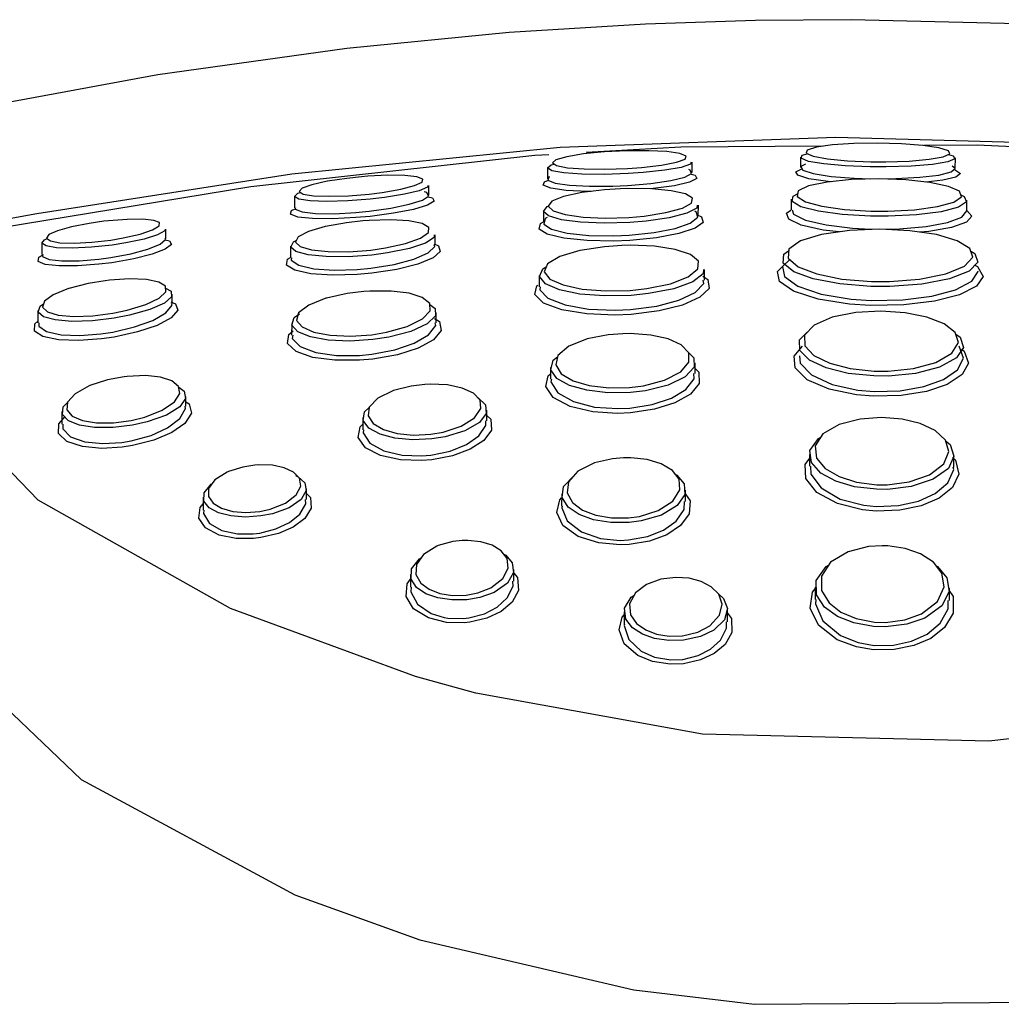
# Model space of a CAD drawing. Header units: millimetres. Extents: x -0.108 to 0.108, y -0.036 to 0.092.
# Tile 6 of 8: x -0.008 to 0.002, y 0.082 to 0.092. Entities that reach past the tile are written whole.
import ezdxf

# ---------------------------------------------------------------- set-up
doc = ezdxf.new("R2010")
doc.units = ezdxf.units.MM
doc.layers.add('BLOCKS', color=3, linetype='Continuous')

msp = doc.modelspace()

# ---------------------------------------------------------------- linework, layer by layer
at = {"layer": 'BLOCKS'}
for p, q in [((-0.0003063, 0.0905917), (-0.0003067, 0.0904898)), ((0.0011933, 0.0904812), (0.0011937, 0.0905834)), ((-0.0027557, 0.0904881), (-0.0027562, 0.0903815)), ((-0.0013559, 0.0904444), (-0.0013555, 0.0905421)), ((-0.0039038, 0.090225), (-0.0039034, 0.0903184)), ((-0.0052039, 0.0902129), (-0.0052043, 0.0901016)), ((-0.0003954, 0.0901837), (-0.0003958, 0.0900807)), ((-0.0012952, 0.0900277), (-0.0012947, 0.0901268)), ((0.0013041, 0.0900706), (0.0013046, 0.0901739)), ((-0.002795, 0.0900708), (-0.0027954, 0.0899631)), ((-0.0064503, 0.0898042), (-0.0064499, 0.0898944)), ((-0.0038427, 0.0897437), (-0.0038423, 0.0898388)), ((-0.0076505, 0.0897629), (-0.0076509, 0.0896482)), ((-0.0052428, 0.0897286), (-0.0052433, 0.0896161)), ((-0.002835, 0.0894457), (-0.0028355, 0.0893359)), ((-0.0012352, 0.0894013), (-0.0012348, 0.0895028)), ((-0.0063886, 0.0891721), (-0.0063882, 0.089264)), ((-0.0076888, 0.0891066), (-0.0076893, 0.0889874)), ((-0.0038324, 0.0889888), (-0.0038319, 0.0890871)), ((-0.0052324, 0.0889826), (-0.0052329, 0.0888675)), ((-0.002726, 0.0885554), (-0.0027264, 0.0884424)), ((-0.0013262, 0.0884964), (-0.0013258, 0.0886015)), ((-0.0062566, 0.0881796), (-0.0062562, 0.0882759)), ((-0.0074568, 0.0881298), (-0.0074573, 0.088006)), ((-0.0033437, 0.0880384), (-0.0033432, 0.088142)), ((-0.0045435, 0.0880699), (-0.004544, 0.0879524)), ((-0.0002196, 0.0877124), (-0.00022, 0.0875996)), ((0.0011799, 0.0875895), (0.0011804, 0.087703)), ((-0.0050902, 0.0872779), (-0.0050898, 0.0873818)), ((-0.0026181, 0.0873318), (-0.0026186, 0.0872139)), ((-0.0014184, 0.0872569), (-0.0014179, 0.0873671)), ((-0.0060902, 0.0872988), (-0.0060907, 0.0871754)), ((-0.0030824, 0.0864869), (-0.0030819, 0.0865982)), ((-0.0040821, 0.0865501), (-0.0040826, 0.0864272)), ((-0.0001636, 0.086427), (-0.0001641, 0.0863085)), ((0.0011359, 0.0862992), (0.0011364, 0.0864175)), ((-0.002013, 0.0861892), (-0.0020135, 0.086067)), ((-0.0010134, 0.086092), (-0.0010129, 0.0862091)), ((-0.0034492, 0.0854011), (-0.0040333, 0.0855624)), ((-0.0039924, 0.0830141), (-0.0019202, 0.0825304))]:
    msp.add_line(p, q, dxfattribs=at)
at = {"layer": 'BLOCKS', "flags": 128}
for points in [[(0.0090845, 0.0909267), (0.0071279, 0.091309), (0.0052953, 0.0915831), (0.0035869, 0.0917667), (0.0019415, 0.0918775), (0.0001842, 0.0919223), (-0.0007407, 0.091915), (-0.0018057, 0.09188), (-0.003125, 0.0917972), (-0.0046989, 0.0916419), (-0.0065273, 0.0913896), (-0.0086105, 0.0910039)], [(-0.008289, 0.0899402), (-0.0076984, 0.0900444), (-0.0052297, 0.0904286), (-0.0026332, 0.0906877), (0.0000357, 0.0907846), (0.002715, 0.090711), (0.0040349, 0.0906117), (0.0065957, 0.0902987), (0.0090753, 0.0898735)], [(-0.0020581, 0.0906501), (-0.0022029, 0.0906418), (-0.0024056, 0.0906222), (-0.0024062, 0.0906221), (-0.0025698, 0.0905958), (-0.0026744, 0.090566), (-0.0027084, 0.0905362), (-0.0026692, 0.0905096), (-0.0025622, 0.0904891), (-0.0023997, 0.0904769), (-0.0021987, 0.0904743), (-0.0019823, 0.0904819), (-0.0018463, 0.0904918), (-0.0016529, 0.0905141), (-0.0015059, 0.0905423), (-0.0014225, 0.0905729), (-0.0014115, 0.0906022), (-0.0014727, 0.090627), (-0.0015985, 0.0906448), (-0.0017752, 0.0906537), (-0.0019842, 0.0906527), (-0.0020581, 0.0906501)], [(-0.0000936, 0.0906975), (-0.0014642, 0.090689), (-0.0023797, 0.0906357)], [(0.0004409, 0.0907266), (0.0002108, 0.0907227), (0.0000046, 0.0907092), (-0.0001522, 0.0906875), (-0.0002408, 0.0906599), (-0.0002511, 0.0906298), (-0.0001826, 0.0906005), (-0.0000444, 0.0905753), (0.0001479, 0.090557), (0.0003737, 0.0905476), (0.000519, 0.0905469), (0.0007453, 0.090554), (0.0009386, 0.0905706), (0.0010758, 0.0905948), (0.0011406, 0.0906238), (0.0011259, 0.090654), (0.0010344, 0.0906821), (0.0008774, 0.090705), (0.0006726, 0.0907204), (0.0004409, 0.0907266)], [(0.0032327, 0.0906029), (0.0028551, 0.0906401), (0.0014043, 0.0907068), (0.0008873, 0.0907036)], [(-0.0027432, 0.0906146), (-0.0028785, 0.0906067), (-0.0056264, 0.0903056), (-0.0082826, 0.0898678)], [(0.001127, 0.0906177), (0.0011737, 0.0906042), (0.0011894, 0.090574), (0.00112, 0.090545), (0.0009731, 0.0905207), (0.0007663, 0.0905041), (0.0005241, 0.0904971), (0.0003685, 0.0904979), (0.0001268, 0.0905073), (-0.0000791, 0.0905257), (-0.000227, 0.090551), (-0.0003003, 0.0905803), (-0.0002893, 0.0906106), (-0.0002399, 0.090625)], [(-0.0013645, 0.0905422), (-0.0013722, 0.0905231), (-0.0014619, 0.0904925), (-0.0016201, 0.0904643), (-0.0018282, 0.090442), (-0.0019745, 0.0904321), (-0.0022074, 0.0904246), (-0.0024235, 0.0904273), (-0.0025984, 0.0904396), (-0.0027135, 0.0904602), (-0.0027557, 0.0904869), (-0.0027191, 0.0905168), (-0.0026908, 0.0905243)], [(-0.0027397, 0.090403), (-0.0027509, 0.0903692), (-0.0026823, 0.0903402), (-0.0025423, 0.0903193), (-0.0023483, 0.0903091), (-0.0021229, 0.0903105), (-0.0019802, 0.0903171), (-0.0017542, 0.0903366), (-0.0015627, 0.0903648), (-0.001426, 0.0903984), (-0.0013603, 0.0904337), (-0.0013742, 0.0904666), (-0.0013882, 0.0904706)], [(-0.0000095, 0.090354), (-0.0000392, 0.0903562), (-0.0002241, 0.0903829), (-0.0003328, 0.0904155), (-0.0003525, 0.0904501), (-0.0002919, 0.0904783)], [(-0.0002578, 0.090522), (-0.0003032, 0.0904995), (-0.0002847, 0.0904649), (-0.0001828, 0.0904324), (-0.0000093, 0.0904058), (0.0002151, 0.0903884), (0.0003692, 0.0903831), (0.0006188, 0.090384), (0.0008485, 0.0903964), (0.0010334, 0.0904187), (0.0011531, 0.0904483), (0.0011932, 0.0904822), (0.001162, 0.0905058)], [(0.0011895, 0.0904677), (0.001194, 0.0904666), (0.0012422, 0.0904324), (0.0011994, 0.0903985), (0.0010719, 0.0903688), (0.000908, 0.0903503)], [(-0.0045558, 0.0904012), (-0.0046996, 0.0903859), (-0.0048867, 0.0903577), (-0.0048875, 0.0903575), (-0.0050368, 0.0903244), (-0.0051303, 0.0902904), (-0.0051586, 0.0902594), (-0.0051202, 0.0902345), (-0.0050205, 0.0902183), (-0.0048696, 0.0902125), (-0.0046832, 0.0902181), (-0.0044836, 0.0902345), (-0.0043552, 0.0902504), (-0.0041769, 0.0902812), (-0.0040434, 0.0903158), (-0.0039697, 0.0903499), (-0.0039624, 0.0903796), (-0.0040205, 0.0904018), (-0.0041375, 0.0904143), (-0.0043016, 0.0904159), (-0.0044961, 0.0904061), (-0.0045558, 0.0904012)], [(-0.0023336, 0.0902597), (-0.0023668, 0.0902595), (-0.0025744, 0.0902698), (-0.0027242, 0.0902908), (-0.0027977, 0.0903199), (-0.0027857, 0.0903538), (-0.0027462, 0.0903682)], [(-0.0013639, 0.0904276), (-0.0013241, 0.0904169), (-0.0013092, 0.090384), (-0.0013796, 0.0903486), (-0.0015259, 0.0903149), (-0.0017309, 0.0902869), (-0.0017566, 0.0902848)], [(0.0004515, 0.0903806), (0.0001895, 0.0903736), (-0.0000472, 0.0903503), (-0.0002278, 0.0903125), (-0.000329, 0.0902643), (-0.0003384, 0.0902113), (-0.0002574, 0.09016), (-0.0000986, 0.0901162), (0.0001198, 0.0900847), (0.0003762, 0.0900689), (0.0005388, 0.0900681), (0.0007975, 0.0900816), (0.0010204, 0.0901122), (0.0011785, 0.0901564), (0.0012517, 0.0902081), (0.0012325, 0.0902607), (0.001126, 0.0903082), (0.0009467, 0.0903461), (0.0007145, 0.090371), (0.0004515, 0.0903806)], [(-0.0039121, 0.0903184), (-0.0039169, 0.0903003), (-0.0039966, 0.0902662), (-0.0041411, 0.0902316), (-0.0043341, 0.0902009), (-0.0044731, 0.090185), (-0.0046891, 0.0901686), (-0.0048909, 0.0901632), (-0.0050542, 0.0901691), (-0.0051622, 0.0901854), (-0.0052036, 0.0902103), (-0.005173, 0.0902414), (-0.0051453, 0.0902508)], [(-0.0020472, 0.0902853), (-0.002204, 0.0902754), (-0.0024224, 0.0902489), (-0.0024239, 0.0902486), (-0.0026013, 0.0902099), (-0.0027134, 0.0901638), (-0.0027474, 0.0901156), (-0.0027019, 0.0900711), (-0.0025851, 0.090035), (-0.002411, 0.0900109), (-0.0021969, 0.0900016), (-0.0019666, 0.0900085), (-0.0018188, 0.0900215), (-0.0016088, 0.0900542), (-0.0014496, 0.090098), (-0.0013611, 0.0901469), (-0.0013521, 0.0901947), (-0.0014205, 0.090236), (-0.0015566, 0.0902668), (-0.0017456, 0.0902846), (-0.0019691, 0.0902877), (-0.0020472, 0.0902853)], [(-0.0039106, 0.0902085), (-0.0038703, 0.0901989), (-0.0038536, 0.0901658), (-0.0039179, 0.0901265), (-0.0040544, 0.0900857), (-0.004246, 0.0900484), (-0.0044731, 0.0900185), (-0.0046127, 0.090006), (-0.0048365, 0.0899949), (-0.0050302, 0.0899969), (-0.0051717, 0.0900121), (-0.005243, 0.0900387), (-0.0052343, 0.0900737), (-0.0051979, 0.09009)], [(-0.0051953, 0.0901015), (-0.0051985, 0.0900877), (-0.0051321, 0.0900612), (-0.0050007, 0.0900462), (-0.0048207, 0.0900442), (-0.0046126, 0.0900554), (-0.0044829, 0.090068), (-0.0042719, 0.090098), (-0.0040937, 0.0901353), (-0.0039669, 0.0901761), (-0.0039071, 0.0902154), (-0.0039226, 0.0902483), (-0.0039505, 0.0902555)], [(0.0012451, 0.0902262), (0.00128, 0.0902114), (0.0013004, 0.0901588), (0.0012228, 0.0901071), (0.0010549, 0.090063), (0.0008184, 0.0900323), (0.0005437, 0.0900189), (0.0003711, 0.0900198), (0.000099, 0.0900356), (-0.0001329, 0.0900673), (-0.0003015, 0.0901111), (-0.0003875, 0.0901624), (-0.0003775, 0.0902154), (-0.0003342, 0.0902349)], [(-0.0013049, 0.0901269), (-0.0013108, 0.0900977), (-0.0014055, 0.0900487), (-0.001576, 0.090005), (-0.0018008, 0.0899724), (-0.0019589, 0.0899594), (-0.0022055, 0.0899526), (-0.0024347, 0.089962), (-0.002621, 0.0899861), (-0.002746, 0.0900223), (-0.0027947, 0.0900669), (-0.0027583, 0.090115), (-0.0027439, 0.0901206)], [(-0.0003854, 0.0900807), (-0.0003722, 0.0900391), (-0.0002567, 0.0899819), (-0.0000579, 0.089935), (0.0001981, 0.0899047), (0.0003723, 0.0898959), (0.0006522, 0.0898985), (0.0009097, 0.0899209), (0.0011182, 0.0899601), (0.0012557, 0.090012), (0.0013041, 0.0900708), (0.001304, 0.0900706)], [(-0.0070518, 0.0899703), (-0.0071926, 0.0899506), (-0.007364, 0.0899175), (-0.007365, 0.0899173), (-0.0075006, 0.0898794), (-0.0075834, 0.0898412), (-0.0076061, 0.089807), (-0.0075686, 0.0897802), (-0.0074761, 0.0897635), (-0.0073376, 0.0897591), (-0.0071665, 0.089768), (-0.0069842, 0.0897892), (-0.0068631, 0.0898096), (-0.0066997, 0.0898471), (-0.0065795, 0.0898875), (-0.0065152, 0.0899258), (-0.0065113, 0.0899575), (-0.0065663, 0.0899798), (-0.0066743, 0.0899908), (-0.0068255, 0.0899894), (-0.0070051, 0.0899755), (-0.0070518, 0.0899703)], [(-0.0045443, 0.0899744), (-0.0047031, 0.0899565), (-0.0049059, 0.0899199), (-0.0049082, 0.0899194), (-0.0050708, 0.089872), (-0.0051704, 0.08982), (-0.0051968, 0.0897697), (-0.0051509, 0.0897265), (-0.0050408, 0.0896947), (-0.0048785, 0.0896772), (-0.0046791, 0.0896762), (-0.0044662, 0.0896924), (-0.0043241, 0.0897125), (-0.0041289, 0.0897553), (-0.003984, 0.0898073), (-0.0039069, 0.089861), (-0.0039033, 0.0899098), (-0.0039697, 0.0899487), (-0.0040971, 0.0899745), (-0.0042735, 0.0899851), (-0.0044827, 0.0899791), (-0.0045443, 0.0899744)], [(-0.0013063, 0.0900323), (-0.0012644, 0.0900145), (-0.0012494, 0.0899602), (-0.0013267, 0.0899039), (-0.0014836, 0.0898526), (-0.0017008, 0.089812), (-0.0019576, 0.0897862), (-0.0021152, 0.0897796), (-0.002372, 0.0897835), (-0.0025957, 0.089806), (-0.002758, 0.0898449), (-0.002837, 0.0898951), (-0.0028228, 0.08995), (-0.0027937, 0.089965)], [(-0.0027599, 0.090008), (-0.0027768, 0.0899988), (-0.0027901, 0.0899438), (-0.002716, 0.0898937), (-0.0025636, 0.0898549), (-0.0023537, 0.0898324), (-0.0021127, 0.0898286), (-0.0019648, 0.0898353), (-0.0017239, 0.0898611), (-0.0015201, 0.0899018), (-0.0013729, 0.0899531), (-0.0013004, 0.0900094), (-0.0013144, 0.0900637), (-0.0013273, 0.0900695)], [(0.0000718, 0.0898682), (-0.0000878, 0.0898861), (-0.0002981, 0.089933), (-0.0004203, 0.0899902), (-0.0004404, 0.09005), (-0.0003996, 0.0900778)], [(0.0013042, 0.0900762), (0.001353, 0.0900215), (0.0013018, 0.0899627), (0.0011563, 0.0899109), (0.0009359, 0.0898717), (0.0008508, 0.0898648)], [(-0.006458, 0.0898945), (-0.0064604, 0.0898766), (-0.0065304, 0.0898383), (-0.0066615, 0.0897979), (-0.0068397, 0.0897605), (-0.0069717, 0.0897401), (-0.0071704, 0.089719), (-0.007357, 0.0897102), (-0.0075081, 0.0897147), (-0.0076089, 0.0897314), (-0.0076499, 0.0897583), (-0.0076252, 0.0897926), (-0.0076006, 0.089803)], [(0.000461, 0.0898934), (0.0001676, 0.0898818), (-0.0001009, 0.0898436), (-0.000307, 0.0897812), (-0.0004199, 0.089701), (-0.0004253, 0.0896136), (-0.0003282, 0.0895304), (-0.0001478, 0.0894611), (0.0000952, 0.0894118), (0.0003802, 0.0893875), (0.0005553, 0.0893867), (0.0008469, 0.0894093), (0.0011018, 0.0894611), (0.0012822, 0.0895357), (0.0013621, 0.0896218), (0.0013353, 0.0897074), (0.0012117, 0.0897827), (0.0010101, 0.0898414), (0.0007526, 0.0898792), (0.000461, 0.0898934)], [(-0.0076422, 0.0896482), (-0.0076445, 0.0896313), (-0.0075805, 0.0896019), (-0.0074571, 0.0895867), (-0.0072908, 0.0895873), (-0.0071004, 0.0896031), (-0.0069845, 0.089619), (-0.0067887, 0.0896565), (-0.0066241, 0.0897017), (-0.0065069, 0.0897499), (-0.0064528, 0.0897949), (-0.0064572, 0.0898042)], [(-0.003852, 0.0898388), (-0.0038542, 0.0898121), (-0.0039371, 0.0897584), (-0.004093, 0.0897065), (-0.004303, 0.0896637), (-0.0044559, 0.0896437), (-0.004685, 0.0896276), (-0.0048995, 0.0896286), (-0.0050742, 0.0896462), (-0.0051926, 0.0896781), (-0.005242, 0.0897213), (-0.0052135, 0.0897716), (-0.0051897, 0.0897832)], [(-0.0064565, 0.0897917), (-0.0064154, 0.0897815), (-0.0063973, 0.0897457), (-0.0064559, 0.0897007), (-0.0065828, 0.0896525), (-0.006761, 0.0896074), (-0.006973, 0.0895699), (-0.0070984, 0.0895541), (-0.0073046, 0.0895384), (-0.0074847, 0.0895379), (-0.0076184, 0.0895532), (-0.0076878, 0.0895826), (-0.0076819, 0.0896224), (-0.0076396, 0.089646)], [(-0.003854, 0.0897518), (-0.0038116, 0.0897345), (-0.0037932, 0.0896783), (-0.0038636, 0.089616), (-0.0040103, 0.0895558), (-0.0042139, 0.0895048), (-0.0044559, 0.0894678), (-0.0045979, 0.0894551), (-0.0048364, 0.0894487), (-0.0050465, 0.0894626), (-0.0052024, 0.0894958), (-0.0052814, 0.0895446), (-0.0052719, 0.0896027), (-0.0052446, 0.0896199)], [(-0.0052332, 0.089616), (-0.0052367, 0.089593), (-0.0051629, 0.0895442), (-0.0050173, 0.089511), (-0.004821, 0.0894973), (-0.0045982, 0.0895038), (-0.0044655, 0.0895165), (-0.0042394, 0.0895536), (-0.0040493, 0.0896047), (-0.0039122, 0.0896648), (-0.0038465, 0.0897272), (-0.0038515, 0.0897437)], [(-0.0020369, 0.0897359), (-0.0022043, 0.0897241), (-0.0024384, 0.0896877), (-0.0024419, 0.0896869), (-0.0026349, 0.0896293), (-0.0027548, 0.0895579), (-0.0027866, 0.0894822), (-0.0027319, 0.0894118), (-0.002604, 0.0893541), (-0.0024197, 0.0893143), (-0.0021951, 0.0892958), (-0.0019536, 0.0893013), (-0.0017947, 0.0893184), (-0.0015659, 0.0893659), (-0.0013924, 0.0894332), (-0.0012993, 0.0895098), (-0.0012947, 0.0895847), (-0.0013724, 0.0896495), (-0.001519, 0.0896986), (-0.0017186, 0.0897289), (-0.0019541, 0.0897379), (-0.0020369, 0.0897359)], [(0.0013434, 0.0896817), (0.0013826, 0.089659), (0.0014109, 0.0895735), (0.0013266, 0.0894875), (0.0011364, 0.0894129), (0.0008675, 0.0893612), (0.0005601, 0.0893387), (0.0003753, 0.0893396), (0.0000748, 0.0893639), (-0.0001816, 0.0894132), (-0.0003718, 0.0894826), (-0.0004742, 0.0895657), (-0.0004686, 0.089653), (-0.0004209, 0.0896851)], [(-0.0012463, 0.0895029), (-0.001249, 0.0894617), (-0.0013482, 0.0893851), (-0.0015331, 0.0893179), (-0.0017769, 0.0892705), (-0.0019463, 0.0892534), (-0.0022036, 0.089248), (-0.002443, 0.0892666), (-0.0026394, 0.0893064), (-0.0027758, 0.0893641), (-0.002834, 0.0894345), (-0.0028001, 0.0895102), (-0.0027671, 0.0895286)], [(0.0013824, 0.0895445), (0.0014073, 0.0895323), (0.0014625, 0.0894363), (0.0013993, 0.0893412), (0.0012341, 0.0892585), (0.0009917, 0.0891965), (0.0006951, 0.0891607), (0.0003723, 0.0891556), (0.0001696, 0.0891689), (-0.0001355, 0.0892175), (-0.0003742, 0.0892946), (-0.0005104, 0.0893887), (-0.0005285, 0.0894857), (-0.000479, 0.0895314)], [(-0.0004104, 0.0896008), (-0.0004794, 0.0895336), (-0.0004622, 0.0894365), (-0.0003327, 0.0893424), (-0.0001058, 0.0892653), (0.0001843, 0.0892167), (0.0003771, 0.0892034), (0.0006839, 0.0892087), (0.0009659, 0.0892445), (0.0011964, 0.0893066), (0.0013535, 0.0893894), (0.0014136, 0.0894846), (0.0014115, 0.0894886)], [(-0.0070392, 0.0893947), (-0.0072022, 0.0893679), (-0.0073895, 0.0893203), (-0.0073932, 0.0893191), (-0.0075411, 0.0892594), (-0.0076267, 0.089197), (-0.0076438, 0.0891398), (-0.0075964, 0.0890938), (-0.0074931, 0.0890627), (-0.0073431, 0.089049), (-0.0071587, 0.0890548), (-0.006964, 0.0890798), (-0.0068257, 0.0891086), (-0.0066449, 0.0891639), (-0.0065151, 0.0892269), (-0.0064507, 0.0892884), (-0.0064537, 0.0893414), (-0.0065189, 0.0893814), (-0.0066379, 0.0894057), (-0.0068013, 0.0894123), (-0.006996, 0.0893998), (-0.0070392, 0.0893947)], [(-0.0012517, 0.0894379), (-0.0012041, 0.089407), (-0.0011917, 0.0893205), (-0.0012791, 0.0892344), (-0.0014475, 0.0891594), (-0.0016755, 0.0891026), (-0.0019454, 0.0890689), (-0.0021027, 0.0890623), (-0.0023748, 0.0890732), (-0.002617, 0.0891135), (-0.002794, 0.0891792), (-0.0028779, 0.0892609), (-0.0028589, 0.0893468), (-0.0028497, 0.0893533)], [(-0.0064527, 0.0893239), (-0.0063988, 0.0892932), (-0.0063955, 0.0892402), (-0.0064651, 0.0891788), (-0.0066056, 0.0891159), (-0.0068013, 0.0890606), (-0.0069508, 0.0890319), (-0.0071616, 0.089007), (-0.007361, 0.0890013), (-0.0075234, 0.0890151), (-0.0076353, 0.0890463), (-0.0076866, 0.0890923), (-0.0076682, 0.0891494), (-0.007634, 0.0891725)], [(-0.0028251, 0.0893359), (-0.0028307, 0.0893086), (-0.0027518, 0.0892268), (-0.002585, 0.0891611), (-0.0023569, 0.0891209), (-0.0021006, 0.0891101), (-0.0019524, 0.0891167), (-0.0016982, 0.0891504), (-0.0014834, 0.0892074), (-0.0013247, 0.0892825), (-0.0012424, 0.0893687), (-0.0012468, 0.0894013)], [(-0.004533, 0.0892909), (-0.0046942, 0.0892714), (-0.0048968, 0.0892265), (-0.0049022, 0.0892249), (-0.0050674, 0.08916), (-0.0051648, 0.0890854), (-0.0051846, 0.0890116), (-0.0051316, 0.0889473), (-0.0050186, 0.088898), (-0.0048586, 0.0888674), (-0.0046641, 0.0888583), (-0.0044571, 0.0888723), (-0.0043127, 0.0888959), (-0.0041132, 0.0889519), (-0.0039665, 0.0890247), (-0.003893, 0.0891023), (-0.0038961, 0.0891738), (-0.0039677, 0.0892321), (-0.0040959, 0.0892732), (-0.0042691, 0.0892949), (-0.0044744, 0.0892948), (-0.004533, 0.0892909)], [(-0.0064022, 0.089191), (-0.0063585, 0.0891725), (-0.0063353, 0.0891095), (-0.0063983, 0.0890362), (-0.0065349, 0.0889633), (-0.0067246, 0.0888995), (-0.0069522, 0.0888497), (-0.0070753, 0.0888319), (-0.007294, 0.088816), (-0.0074904, 0.0888231), (-0.0076415, 0.0888546), (-0.007723, 0.0889082), (-0.0077194, 0.0889768), (-0.0076893, 0.0890022)], [(-0.0076792, 0.0889874), (-0.0076808, 0.0889557), (-0.0076052, 0.0889021), (-0.0074647, 0.0888707), (-0.0072821, 0.0888637), (-0.0070788, 0.0888797), (-0.0069644, 0.0888975), (-0.0067528, 0.0889474), (-0.0065764, 0.0890114), (-0.0064494, 0.0890843), (-0.0063908, 0.0891576), (-0.0063958, 0.0891721)], [(-0.0038958, 0.0891657), (-0.0038436, 0.0891262), (-0.0038403, 0.0890547), (-0.0039193, 0.0889772), (-0.0040772, 0.0889045), (-0.0042919, 0.0888485), (-0.0044473, 0.088825), (-0.00467, 0.088811), (-0.0048792, 0.0888203), (-0.0050514, 0.0888509), (-0.005173, 0.0889001), (-0.00523, 0.0889645), (-0.0052087, 0.0890383), (-0.0051563, 0.0890755)], [(-0.0038496, 0.0890308), (-0.0038007, 0.0889995), (-0.0037843, 0.0889133), (-0.0038595, 0.0888237), (-0.0040078, 0.0887432), (-0.0042082, 0.0886792), (-0.0044474, 0.0886364), (-0.0045765, 0.0886249), (-0.0048131, 0.0886246), (-0.005028, 0.0886533), (-0.0051905, 0.0887101), (-0.0052719, 0.0887879), (-0.0052598, 0.0888748), (-0.0052169, 0.0889113)], [(0.0004708, 0.0891001), (0.0002292, 0.0890865), (0.0000014, 0.0890412), (-0.0001747, 0.0889655), (-0.0002671, 0.0888687), (-0.0002638, 0.0887661), (-0.0001754, 0.0886724), (-0.0000233, 0.0885972), (0.0001758, 0.0885448), (0.0004089, 0.0885195), (0.0005432, 0.0885189), (0.0007869, 0.0885443), (0.0010055, 0.0886048), (0.0011595, 0.0886939), (0.0012227, 0.0887959), (0.0011931, 0.0888948), (0.001085, 0.0889794), (0.0009176, 0.0890438), (0.0007087, 0.0890849), (0.0004708, 0.0891001)], [(-0.0052227, 0.0888675), (-0.0052269, 0.088835), (-0.0051509, 0.0887572), (-0.004999, 0.0887004), (-0.0047982, 0.0886718), (-0.0045772, 0.0886721), (-0.0044566, 0.0886836), (-0.0042332, 0.0887265), (-0.004046, 0.0887906), (-0.0039075, 0.0888712), (-0.0038372, 0.0889609), (-0.0038422, 0.0889889)], [(-0.0020269, 0.0888819), (-0.0021678, 0.0888708), (-0.0023709, 0.0888312), (-0.0023772, 0.0888294), (-0.0025498, 0.0887603), (-0.0026541, 0.0886723), (-0.0026759, 0.0885795), (-0.0026215, 0.0884951), (-0.0025077, 0.0884275), (-0.0023512, 0.0883807), (-0.0021628, 0.0883571), (-0.0019602, 0.0883599), (-0.0018251, 0.088377), (-0.001621, 0.0884309), (-0.0014654, 0.0885118), (-0.0013858, 0.0886053), (-0.0013876, 0.088696), (-0.0014601, 0.0887733), (-0.0015876, 0.0888318), (-0.0017559, 0.0888691), (-0.0019536, 0.0888831), (-0.0020269, 0.0888819)], [(0.0011978, 0.088879), (0.0012401, 0.0888479), (0.0012717, 0.0887491), (0.0012044, 0.0886472), (0.0010403, 0.0885583), (0.0008073, 0.0884978), (0.0005476, 0.0884726), (0.0004045, 0.0884732), (0.000156, 0.0884985), (-0.0000562, 0.0885509), (-0.0002183, 0.0886261), (-0.0003126, 0.0887197), (-0.0003161, 0.0888222), (-0.000241, 0.088896)], [(0.0012518, 0.088732), (0.0012783, 0.0887137), (0.0013209, 0.0885976), (0.0012597, 0.0884858), (0.0011156, 0.088392), (0.0009134, 0.0883234), (0.0006689, 0.0882835), (0.0004022, 0.0882767), (0.0002361, 0.0882903), (-0.0000296, 0.0883454), (-0.0002407, 0.0884372), (-0.0003582, 0.0885506), (-0.0003686, 0.0886662), (-0.0002874, 0.0887628)], [(-0.0003156, 0.088667), (-0.0003097, 0.0885969), (-0.000199, 0.0884835), (-0.0000002, 0.0883916), (0.00025, 0.0883365), (0.0004065, 0.0883229), (0.0006577, 0.0883298), (0.000888, 0.0883698), (0.0010785, 0.0884385), (0.0012142, 0.0885325), (0.001272, 0.0886444), (0.0012318, 0.0887606), (0.0012318, 0.0887606)], [(-0.0014172, 0.0887275), (-0.0014153, 0.0887267), (-0.0013373, 0.0886494), (-0.0013353, 0.0885588), (-0.0014209, 0.0884653), (-0.0015884, 0.0883846), (-0.0018079, 0.0883308), (-0.0019533, 0.0883138), (-0.0021714, 0.088311), (-0.0023741, 0.0883346), (-0.0025425, 0.0883814), (-0.002665, 0.088449), (-0.0027236, 0.0885334), (-0.0027001, 0.0886261), (-0.0026571, 0.0886598)], [(-0.0040333, 0.0855624), (-0.0058239, 0.0862229), (-0.0076867, 0.0872695), (-0.0084421, 0.0880532), (-0.0085671, 0.0884737)], [(-0.0068555, 0.0884656), (-0.0070143, 0.0884359), (-0.0071851, 0.0883805), (-0.0071938, 0.0883769), (-0.0073303, 0.0883003), (-0.0074028, 0.0882191), (-0.0074085, 0.088145), (-0.0073566, 0.0880852), (-0.0072585, 0.0880431), (-0.007123, 0.0880205), (-0.0069588, 0.0880199), (-0.0067866, 0.0880419), (-0.0066556, 0.0880737), (-0.0064851, 0.0881406), (-0.0063664, 0.0882213), (-0.0063143, 0.088302), (-0.0063266, 0.088372), (-0.0063928, 0.0884259), (-0.0065027, 0.0884615), (-0.0066486, 0.0884769), (-0.0068237, 0.0884694), (-0.0068555, 0.0884656)], [(-0.001326, 0.0885445), (-0.0012893, 0.0885092), (-0.0012855, 0.0884002), (-0.0013707, 0.0882972), (-0.0015215, 0.0882124), (-0.0017192, 0.0881506), (-0.0019531, 0.0881158), (-0.0020772, 0.0881107), (-0.0023166, 0.0881265), (-0.0025369, 0.088179), (-0.002699, 0.0882649), (-0.0027714, 0.0883697), (-0.0027478, 0.0884759), (-0.0027262, 0.0884951)], [(-0.0027183, 0.0884423), (-0.0027238, 0.0884158), (-0.0026562, 0.0883108), (-0.0025049, 0.088225), (-0.002299, 0.0881724), (-0.0020754, 0.0881567), (-0.0019596, 0.0881619), (-0.0017411, 0.0881967), (-0.0015564, 0.0882587), (-0.0014155, 0.0883436), (-0.0013359, 0.0884467), (-0.0013375, 0.0884964)], [(-0.0063254, 0.0883651), (-0.0062724, 0.0883255), (-0.0062591, 0.0882555), (-0.0063158, 0.088175), (-0.0064451, 0.0880943), (-0.0066308, 0.0880275), (-0.0067736, 0.0879958), (-0.0069611, 0.0879739), (-0.00714, 0.0879746), (-0.0072876, 0.0879972), (-0.0073945, 0.0880394), (-0.007451, 0.0880992), (-0.0074448, 0.0881732), (-0.007403, 0.0882162)], [(-0.0039432, 0.088391), (-0.0040742, 0.0883757), (-0.0042454, 0.0883327), (-0.0042541, 0.0883296), (-0.0043993, 0.0882581), (-0.0044819, 0.0881721), (-0.0044932, 0.0880862), (-0.0044422, 0.0880118), (-0.0043442, 0.0879546), (-0.0042123, 0.0879172), (-0.0040539, 0.0879012), (-0.003885, 0.0879092), (-0.003766, 0.0879295), (-0.0035911, 0.0879868), (-0.0034617, 0.0880678), (-0.0034005, 0.088157), (-0.0034083, 0.0882397), (-0.0034733, 0.0883074), (-0.0035818, 0.0883566), (-0.0037234, 0.0883859), (-0.0038906, 0.0883934), (-0.0039432, 0.088391)], [(-0.0062564, 0.0882221), (-0.0062264, 0.0882026), (-0.0062039, 0.0881115), (-0.0062659, 0.0880137), (-0.0063938, 0.0879245), (-0.0065661, 0.0878518), (-0.0067748, 0.0877988), (-0.0068721, 0.0877839), (-0.0070713, 0.0877724), (-0.0072583, 0.0877894), (-0.0074084, 0.0878383), (-0.0074908, 0.0879161), (-0.0074876, 0.0880104), (-0.0074256, 0.088081)], [(-0.0074473, 0.0880059), (-0.0074487, 0.0879619), (-0.0073725, 0.0878841), (-0.0072337, 0.0878352), (-0.0070609, 0.0878182), (-0.0068767, 0.0878299), (-0.0067867, 0.0878447), (-0.0065939, 0.0878979), (-0.0064346, 0.0879707), (-0.0063164, 0.08806), (-0.006259, 0.0881579), (-0.006264, 0.0881797)], [(-0.0034304, 0.0882627), (-0.0034277, 0.0882615), (-0.0033568, 0.0881938), (-0.0033483, 0.0881111), (-0.003415, 0.0880221), (-0.003556, 0.0879411), (-0.0037466, 0.0878839), (-0.0038764, 0.0878637), (-0.0040605, 0.0878558), (-0.0042332, 0.0878718), (-0.004377, 0.0879093), (-0.0044838, 0.0879664), (-0.0045394, 0.0880408), (-0.004527, 0.0881267), (-0.0044822, 0.0881694)], [(0.0094045, 0.0882638), (0.0093815, 0.0881656), (0.0085564, 0.0871887), (0.0078951, 0.086768), (0.0070491, 0.0863339), (0.0045616, 0.0854298), (0.0030904, 0.0851153), (0.0015165, 0.0849372), (-0.0012537, 0.0850042), (-0.0034492, 0.0854011)], [(-0.0033435, 0.0880904), (-0.0033057, 0.0880539), (-0.0032991, 0.0879485), (-0.0033726, 0.0878472), (-0.0035034, 0.0877629), (-0.0036737, 0.0877), (-0.0038768, 0.0876613), (-0.0039741, 0.0876538), (-0.0041782, 0.0876606), (-0.004371, 0.087702), (-0.004518, 0.0877779), (-0.004587, 0.0878766), (-0.0045693, 0.0879801), (-0.0045438, 0.0880061)], [(-0.004536, 0.0879524), (-0.0045408, 0.087922), (-0.0044771, 0.0878232), (-0.0043413, 0.0877473), (-0.0041631, 0.0877059), (-0.0039747, 0.0876991), (-0.0038847, 0.0877067), (-0.0036972, 0.0877455), (-0.0035398, 0.0878085), (-0.003419, 0.0878929), (-0.003351, 0.0879943), (-0.0033536, 0.0880385)], [(0.0004788, 0.0880718), (0.000272, 0.0880564), (0.000069, 0.0880032), (-0.0000886, 0.0879118), (-0.0001647, 0.0877964), (-0.0001515, 0.0876789), (-0.0000663, 0.0875769), (0.0000672, 0.0874987), (0.0002361, 0.0874453), (0.0004332, 0.0874201), (0.0005341, 0.0874198), (0.0007464, 0.0874471), (0.0009438, 0.0875171), (0.0010812, 0.0876225), (0.001131, 0.0877416), (0.0010966, 0.0878531), (0.0009974, 0.0879451), (0.0008533, 0.0880131), (0.0006787, 0.0880558), (0.0004788, 0.0880718)], [(0.0010987, 0.0878465), (0.0011432, 0.0878082), (0.0011802, 0.0876967), (0.0011267, 0.0875778), (0.0009789, 0.0874725), (0.0007665, 0.0874026), (0.0005379, 0.0873754), (0.0004294, 0.0873758), (0.0002173, 0.087401), (0.0000354, 0.0874544), (-0.0001082, 0.0875326), (-0.0001999, 0.0876345), (-0.0002142, 0.0877519), (-0.0001323, 0.0878672), (-0.0001102, 0.0878791)], [(-0.0055884, 0.0876095), (-0.0057059, 0.0875913), (-0.0058453, 0.0875472), (-0.0058568, 0.0875422), (-0.0059751, 0.0874688), (-0.0060369, 0.0873851), (-0.0060389, 0.0873059), (-0.0059924, 0.0872406), (-0.0059108, 0.0871926), (-0.0058037, 0.0871626), (-0.0056756, 0.0871518), (-0.0055403, 0.0871623), (-0.0054398, 0.087184), (-0.0052937, 0.0872427), (-0.0051895, 0.0873228), (-0.0051453, 0.0874075), (-0.0051579, 0.087483), (-0.0052146, 0.0875426), (-0.0053036, 0.0875845), (-0.0054177, 0.0876082), (-0.0055535, 0.087612), (-0.0055884, 0.0876095)], [(-0.0020181, 0.0876812), (-0.0021259, 0.0876722), (-0.0022992, 0.0876323), (-0.0023082, 0.0876292), (-0.0024628, 0.0875501), (-0.0025532, 0.087447), (-0.002566, 0.0873404), (-0.0025133, 0.087247), (-0.0024151, 0.0871748), (-0.002287, 0.0871254), (-0.0021347, 0.0870991), (-0.0019703, 0.0870991), (-0.0018648, 0.0871136), (-0.0016838, 0.0871701), (-0.0015432, 0.0872621), (-0.0014747, 0.0873701), (-0.0014811, 0.0874731), (-0.0015467, 0.0875585), (-0.0016537, 0.0876222), (-0.0017898, 0.0876634), (-0.0019486, 0.0876813), (-0.0020181, 0.0876812)], [(0.0011657, 0.087685), (0.0011941, 0.0876593), (0.0012275, 0.0875213), (0.0011659, 0.0873935), (0.001036, 0.0872905), (0.0008623, 0.0872172), (0.0006551, 0.087174), (0.0004279, 0.0871652), (0.0002938, 0.0871774), (0.0000512, 0.0872372), (-0.0001472, 0.0873445), (-0.0002549, 0.0874794), (-0.0002601, 0.0876147), (-0.0002069, 0.0876916)], [(-0.0051959, 0.0875094), (-0.0051687, 0.0874979), (-0.0051057, 0.0874382), (-0.0050918, 0.0873628), (-0.0051408, 0.0872782), (-0.0052565, 0.0871981), (-0.0054187, 0.0871396), (-0.0055302, 0.0871179), (-0.0056804, 0.0871075), (-0.0058225, 0.0871183), (-0.0059414, 0.0871483), (-0.0060319, 0.0871964), (-0.0060836, 0.0872617), (-0.0060813, 0.0873408), (-0.0060128, 0.0874244), (-0.0060044, 0.0874291)], [(-0.0015198, 0.0875235), (-0.0015026, 0.0875142), (-0.0014312, 0.0874287), (-0.0014242, 0.0873258), (-0.0014987, 0.0872179), (-0.0016521, 0.087126), (-0.0018493, 0.0870696), (-0.0019644, 0.0870552), (-0.0021436, 0.0870552), (-0.0023096, 0.0870816), (-0.0024492, 0.0871309), (-0.0025563, 0.0872032), (-0.0026138, 0.0872965), (-0.0025998, 0.087403), (-0.002502, 0.0875055)], [(-0.0002088, 0.0875996), (-0.0002061, 0.0875238), (-0.0001055, 0.0873888), (0.0000797, 0.0872814), (0.0003063, 0.0872216), (0.0004315, 0.0872095), (0.0006437, 0.0872183), (0.0008373, 0.0872616), (0.0009995, 0.087335), (0.0011209, 0.0874382), (0.0011784, 0.0875661), (0.0011731, 0.0875896)], [(-0.00509, 0.0873364), (-0.0050506, 0.087296), (-0.005043, 0.087192), (-0.0051061, 0.0870922), (-0.0052171, 0.0870098), (-0.0053598, 0.086948), (-0.0055313, 0.086908), (-0.0056018, 0.0869001), (-0.0057706, 0.0869007), (-0.0059356, 0.0869335), (-0.0060673, 0.0870021), (-0.0061319, 0.0870973), (-0.0061187, 0.0872), (-0.0060904, 0.0872339)], [(-0.0014181, 0.0873273), (-0.0013748, 0.0872658), (-0.001383, 0.0871375), (-0.0014671, 0.0870241), (-0.0016001, 0.0869362), (-0.0017674, 0.0868745), (-0.0019649, 0.0868414), (-0.0020525, 0.0868378), (-0.0022597, 0.0868564), (-0.0024599, 0.0869198), (-0.002607, 0.0870257), (-0.0026659, 0.0871525), (-0.0026359, 0.087275), (-0.0026183, 0.0872935)], [(-0.0060831, 0.0871754), (-0.0060871, 0.0871415), (-0.0060282, 0.0870462), (-0.0059084, 0.0869776), (-0.0057582, 0.0869449), (-0.0056045, 0.0869444), (-0.0055404, 0.0869523), (-0.0053844, 0.0869923), (-0.0052545, 0.0870543), (-0.0051535, 0.0871368), (-0.0050961, 0.0872366), (-0.0050988, 0.0872779)], [(-0.0026139, 0.0872139), (-0.0026179, 0.0871963), (-0.0025635, 0.0870695), (-0.0024276, 0.0869635), (-0.0022427, 0.0869001), (-0.0020513, 0.0868816), (-0.0019704, 0.0868852), (-0.001788, 0.0869183), (-0.0016334, 0.0869802), (-0.0015105, 0.0870682), (-0.0014328, 0.0871817), (-0.0014284, 0.087257)], [(-0.0035807, 0.0868808), (-0.0036735, 0.0868703), (-0.0038148, 0.0868308), (-0.0038272, 0.0868257), (-0.0039555, 0.0867463), (-0.0040252, 0.0866471), (-0.004029, 0.0865498), (-0.0039814, 0.0864683), (-0.0039, 0.0864075), (-0.0037968, 0.0863673), (-0.0036747, 0.0863472), (-0.0035435, 0.0863501), (-0.0034295, 0.086372), (-0.0033047, 0.0864214), (-0.0031886, 0.0865112), (-0.0031367, 0.086613), (-0.0031472, 0.0867061), (-0.0032038, 0.0867806), (-0.0032911, 0.0868345), (-0.0033999, 0.0868683), (-0.0035275, 0.0868817), (-0.0035807, 0.0868808)], [(-0.0031795, 0.0867486), (-0.0031594, 0.0867374), (-0.0030966, 0.0866629), (-0.003085, 0.0865698), (-0.0031425, 0.0864682), (-0.0032714, 0.0863784), (-0.00341, 0.0863291), (-0.0035366, 0.0863072), (-0.0036822, 0.0863045), (-0.0038179, 0.0863246), (-0.0039324, 0.0863648), (-0.0040228, 0.0864256), (-0.0040757, 0.086507), (-0.0040714, 0.0866044), (-0.0039942, 0.0867034), (-0.0039801, 0.0867112)], [(0.0004853, 0.0868298), (0.0003528, 0.0868215), (0.0001545, 0.0867717), (-0.0000141, 0.0866707), (-0.000104, 0.0865347), (-0.0001021, 0.0863955), (-0.0000295, 0.0862767), (0.0000862, 0.086187), (0.0002328, 0.0861246), (0.0004091, 0.0860908), (0.0005162, 0.0860874), (0.0007055, 0.0861123), (0.0008656, 0.0861709), (0.0010191, 0.0862891), (0.0010849, 0.0864301), (0.0010642, 0.0865629), (0.0009806, 0.0866713), (0.0008575, 0.086751), (0.0007091, 0.086803), (0.0005408, 0.086828), (0.0004853, 0.0868298)], [(-0.003082, 0.0865646), (-0.0030456, 0.086521), (-0.0030366, 0.0863959), (-0.0030987, 0.0862826), (-0.0032054, 0.0861936), (-0.0033415, 0.0861291), (-0.0035074, 0.0860895), (-0.0035636, 0.0860835), (-0.0037324, 0.0860872), (-0.0039081, 0.0861307), (-0.0040531, 0.0862203), (-0.0041249, 0.0863397), (-0.0041144, 0.0864611), (-0.0040823, 0.0865063)], [(0.0010073, 0.0866366), (0.0010211, 0.0866284), (0.0011115, 0.0865202), (0.001134, 0.0863874), (0.0010629, 0.0862466), (0.0008967, 0.0861285), (0.0007234, 0.08607), (0.0005185, 0.0860452), (0.0004026, 0.0860486), (0.0002116, 0.0860825), (0.0000529, 0.0861449), (-0.0000724, 0.0862345), (-0.000151, 0.0863533), (-0.0001531, 0.0864924), (-0.0000559, 0.0866282), (-0.0000343, 0.0866401)], [(-0.0040745, 0.0864272), (-0.004078, 0.0863823), (-0.0040128, 0.0862629), (-0.0038809, 0.0861733), (-0.0037548, 0.0861352), (-0.0037211, 0.0861298), (-0.0035675, 0.0861262), (-0.0035164, 0.0861321), (-0.0033655, 0.0861719), (-0.0032416, 0.0862364), (-0.0031446, 0.0863256), (-0.0030881, 0.086439), (-0.0030912, 0.086487)], [(-0.0015126, 0.0865231), (-0.0015138, 0.0865231), (-0.001657, 0.0865051), (-0.0017972, 0.0864539), (-0.0019029, 0.0863746), (-0.0019606, 0.0862662), (-0.0019512, 0.0861619), (-0.0018929, 0.0860765), (-0.0018049, 0.0860138), (-0.0016988, 0.0859729), (-0.0015761, 0.0859529), (-0.001447, 0.0859564), (-0.0012998, 0.0859919), (-0.0011839, 0.0860528), (-0.0010891, 0.086156), (-0.001064, 0.086265), (-0.0010976, 0.0863597), (-0.0011706, 0.0864328), (-0.001268, 0.0864839), (-0.0013827, 0.0865142), (-0.0015126, 0.0865231)], [(0.001132, 0.0863995), (0.0011728, 0.0863388), (0.0011725, 0.0861757), (0.0010892, 0.086037), (0.000955, 0.0859327), (0.0007916, 0.0858628), (0.0006023, 0.0858247), (0.0003997, 0.0858229), (0.000236, 0.0858502), (0.0000489, 0.08592), (-0.0001321, 0.0860599), (-0.0002109, 0.0862255), (-0.0001887, 0.0863804), (-0.0001521, 0.0864285)], [(-0.0010976, 0.0863596), (-0.0010508, 0.0863173), (-0.0010134, 0.0862226), (-0.0010412, 0.0861137), (-0.0011464, 0.0860106), (-0.0012751, 0.0859497), (-0.0014385, 0.0859143), (-0.0015819, 0.0859109), (-0.0017182, 0.085931), (-0.001836, 0.0859719), (-0.0019337, 0.0860345), (-0.0019985, 0.08612), (-0.002009, 0.0862242), (-0.0019449, 0.0863325), (-0.001915, 0.0863518)], [(-0.0001559, 0.0863085), (-0.0001613, 0.0862677), (-0.0000881, 0.0861019), (0.00008, 0.085962), (0.0002538, 0.0858922), (0.000406, 0.085865), (0.0005943, 0.0858668), (0.0007701, 0.0859049), (0.000922, 0.085975), (0.0010467, 0.0860794), (0.0011241, 0.0862183), (0.0011243, 0.0862993)], [(-0.001013, 0.0861771), (-0.0009748, 0.0861236), (-0.0009713, 0.0859896), (-0.001036, 0.0858736), (-0.0011416, 0.0857855), (-0.0012753, 0.0857235), (-0.0014377, 0.0856876), (-0.0015666, 0.0856829), (-0.0017381, 0.0857089), (-0.0018801, 0.0857659), (-0.0020129, 0.08588), (-0.002062, 0.0860143), (-0.0020318, 0.086139), (-0.0020131, 0.0861611)], [(-0.0020109, 0.086067), (-0.0020133, 0.0860562), (-0.0019687, 0.0859218), (-0.0018479, 0.0858077), (-0.0017188, 0.0857507), (-0.0015628, 0.0857248), (-0.0014455, 0.0857295), (-0.0012977, 0.0857654), (-0.0011762, 0.0858276), (-0.00108, 0.0859158), (-0.0010211, 0.0860319), (-0.0010225, 0.0860921)], [(-0.008085, 0.0853417), (-0.0072715, 0.0845676), (-0.0052006, 0.0834503), (-0.0039924, 0.0830141)], [(-0.0019202, 0.0825304), (-0.0007509, 0.0823901), (0.0019805, 0.0824111), (0.0045203, 0.082881)]]:
    msp.add_lwpolyline(points, dxfattribs=at)

doc.saveas('drawing.dxf')
